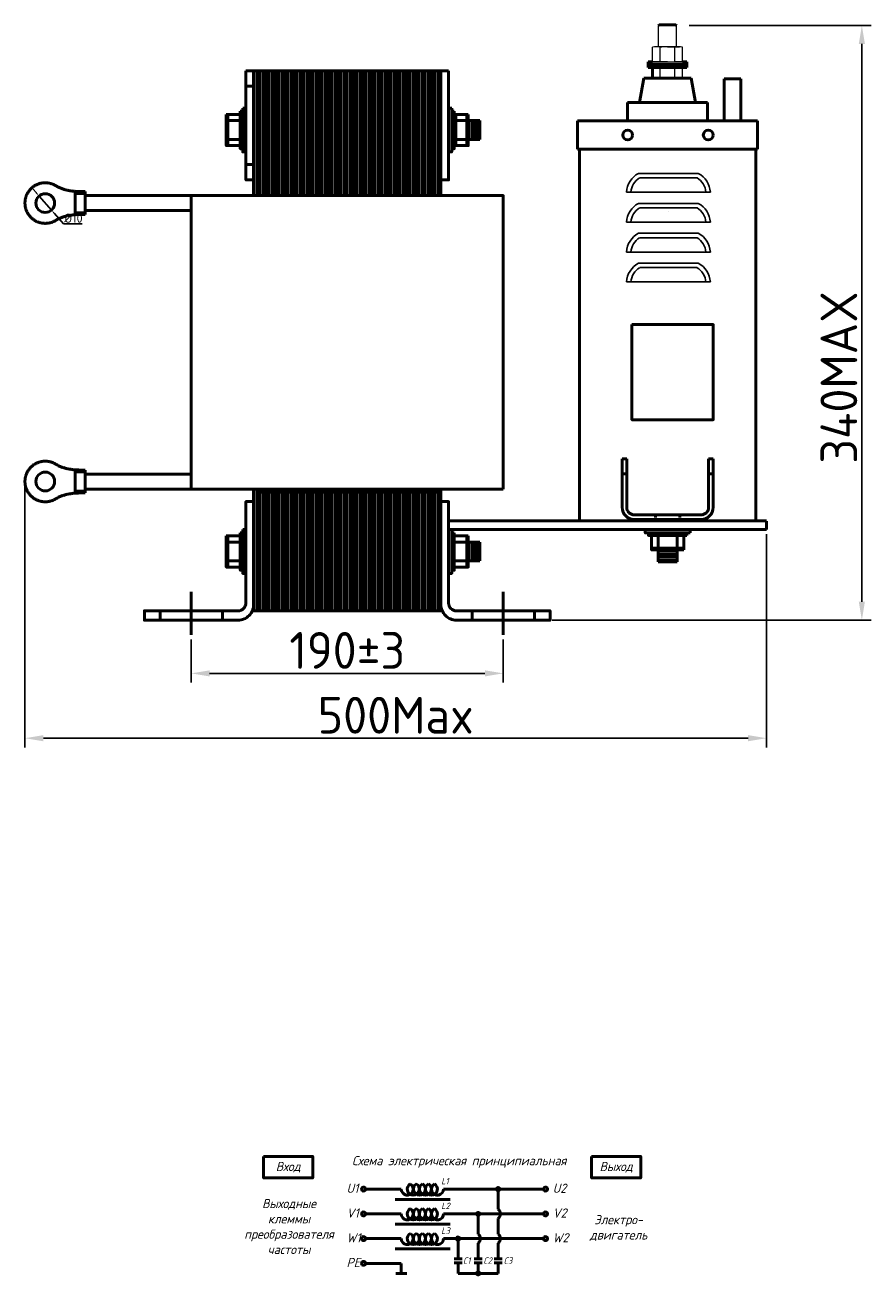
# Model space of a CAD drawing. Header units: millimetres. Extents: x -599 to 528, y 192 to 926.
# Tile 2 of 2: x 68 to 528, y 220 to 900. Entities that reach past the tile are written whole.
import ezdxf

# ---------------------------------------------------------------- set-up
doc = ezdxf.new("R2010")
doc.units = ezdxf.units.MM
doc.linetypes.add('ACAD_ISO02W100', pattern=[15, 12, -3])
doc.layers.get('0').update_dxf_attribs({"lineweight": 50})
doc.styles.add('GOST-2.304_Type-B', font='GOST Common.ttf')
doc.styles.add('GOST-2.304_Type-B_italic', font='GOST Common Italic.ttf')
doc.dimstyles.new('ISO-25', dxfattribs={"dimtxt": 5, "dimasz": 2.5, "dimexe": 1.25, "dimexo": 0.625, "dimtad": 1, "dimtoh": 1, "dimdec": 0, "dimtxsty": 'GOST-2.304_Type-B', "dimcen": 2.5, "dimadec": 0, "dimazin": 0, "dimtfac": 1, "dimtdec": 0, "dimtmove": 0, "dimatfit": 3, "dimfxl": 1, "dimarcsym": 0})

# ---------------------------------------------------------------- blocks, each defined once
blk = doc.blocks.new('Схема')
for points in [[(126.85, -17.74, 1), (128.61, -17.74, 1)], [(115.97, -31.21, 1), (117.72, -31.21, 1)], [(105.05, -44.68, 1), (106.8, -44.68, 1)], [(115.97, -63.61, 1), (117.72, -63.61, 1)]]:
    blk.add_hatch(color=0).paths.add_polyline_path(points)
for p, q in [((74.98, -17.74), (55.53, -17.74)), ((97.97, -17.74), (128.61, -17.74)), ((127.73, -17.74), (152.48, -17.74)), ((127.73, -17.74), (127.73, -28.73)), ((71.66, -23.35), (101.59, -23.35)), ((74.98, -31.21), (55.53, -31.21)), ((97.97, -31.21), (130.42, -31.21)), ((116.85, -31.21), (116.85, -42.2)), ((127.73, -33.69), (127.73, -42.2)), ((130.42, -31.21), (152.48, -31.21)), ((71.66, -36.81), (101.59, -36.81)), ((74.98, -44.68), (55.53, -44.68)), ((97.97, -44.68), (136.56, -44.68)), ((105.93, -44.68), (105.93, -55.73)), ((116.85, -47.16), (116.85, -55.73)), ((127.73, -47.16), (127.73, -55.73)), ((136.56, -44.68), (152.48, -44.68)), ((71.66, -50.28), (101.59, -50.28)), ((74.98, -58.14), (55.53, -58.14)), ((74.98, -58.14), (74.98, -63.61)), ((103.73, -55.73), (108.12, -55.73)), ((103.73, -57.8), (108.12, -57.8)), ((105.93, -57.8), (105.93, -63.61)), ((114.65, -55.73), (119.04, -55.73)), ((114.65, -57.8), (119.04, -57.8)), ((116.85, -63.61), (116.85, -57.8)), ((125.53, -55.73), (129.93, -55.73)), ((125.53, -57.8), (129.93, -57.8)), ((127.73, -63.61), (127.73, -57.8)), ((77.95, -63.61), (72.01, -63.61)), ((105.93, -63.61), (120.07, -63.61)), ((116.85, -63.61), (127.73, -63.61))]:
    blk.add_line(p, q)
for points in [[(0, 0), (26.76, 0), (26.76, -11.69), (0, -11.69)], [(178.58, 0), (205.34, 0), (205.34, -11.69), (178.58, -11.69)]]:
    blk.add_lwpolyline(points, close=True)
for centre in [(54.46, -17.74), (153.56, -17.74), (54.46, -31.21), (153.56, -31.21), (54.46, -44.68), (153.56, -44.68), (54.46, -58.14)]:
    blk.add_circle(centre, 1.08)
at = {"color": 0}
for centre in [(127.73, -17.74), (116.85, -31.21), (105.93, -44.68), (116.85, -63.61)]:
    blk.add_circle(centre, 0.876, dxfattribs=at)
for centre, radius, start, end in [((78.26, -17.74), 3.28, 180, 60), ((81.54, -17.74), 3.28, 120, 60), ((84.83, -17.74), 3.28, 120, 60), ((88.11, -17.74), 3.28, 120, 60), ((91.4, -17.74), 3.28, 120, 60), ((94.68, -17.74), 3.28, 120, 0), ((78.26, -31.21), 3.28, 180, 60), ((81.54, -31.21), 3.28, 120, 60), ((84.83, -31.21), 3.28, 120, 60), ((88.11, -31.21), 3.28, 120, 60), ((91.4, -31.21), 3.28, 120, 60), ((94.68, -31.21), 3.28, 120, 0), ((125.73, -31.21), 3.19, 308.94144, 51.05856), ((78.26, -44.68), 3.28, 180, 60), ((81.54, -44.68), 3.28, 120, 60), ((84.83, -44.68), 3.28, 120, 60), ((88.11, -44.68), 3.28, 120, 60), ((91.4, -44.68), 3.28, 120, 60), ((94.68, -44.68), 3.28, 120, 0), ((114.84, -44.68), 3.19, 308.94144, 51.05856), ((125.73, -44.68), 3.19, 308.94144, 51.05856)]:
    blk.add_arc(centre, radius, start, end)
at = {"style": 'GOST-2.304_Type-B_italic'}
for s, insert, char_height, width, attachment_point in [('Схема электрическая принципиальная', (106.53, -2.96), 5, 143.4834, 5), ('Вход', (13.38, -5.84), 5, 26.7633, 5), ('Выход', (191.96, -5.84), 5, 26.7633, 5), ('L1', (96.71, -11.66), 3.5, 76.8291, 1), ('U1', (45.18, -14.79), 5, 144.0546, 1), ('U2', (157.44, -14.79), 5, 144.0546, 1), ('Выходные\\Pклеммы\\Pпреобразователя\\Pчастоты', (13.88, -38.1), 5, 26.7633, 5), ('L2', (96.71, -25.13), 3.5, 76.8291, 1), ('V1', (45.18, -28.26), 5, 144.0546, 1), ('V2', (157.44, -28.26), 5, 144.0546, 1), ('Электро-\\Pдвигатель', (193.3, -38.93), 5, 17.1809, 5), ('L3', (96.71, -38.59), 3.5, 76.8291, 1), ('W1', (45.18, -41.72), 5, 144.0546, 1), ('W2', (157.44, -41.72), 5, 144.0546, 1), ('PE', (45.18, -55.19), 5, 144.0546, 1), ('C1', (108.57, -54.89), 3.5, 76.8291, 1), ('C2', (119.64, -54.89), 3.5, 76.8291, 1), ('C3', (130.7, -54.89), 3.5, 76.8291, 1)]:
    blk.add_mtext(s, dxfattribs=dict(at, insert=insert, char_height=char_height, width=width, attachment_point=attachment_point))
blk = doc.blocks.new('*D33')
at = {"color": 0, "lineweight": -2, "transparency": 16777216}
for p, q in [((158.13, 565.61), (158.13, 542.14)), ((327.99, 565.61), (327.99, 542.14)), ((168.13, 547.14), (317.99, 547.14))]:
    blk.add_line(p, q, dxfattribs=at)
at = {"color": 0, "transparency": 16777216}
for points in [[(168.13, 548.8), (168.13, 545.47), (158.13, 547.14)], [(317.99, 548.8), (317.99, 545.47), (327.99, 547.14)]]:
    blk.add_solid(points, dxfattribs=at)
at = {"layer": 'Defpoints', "color": 0, "transparency": 16777216}
for p in [(158.13, 568.11), (327.99, 568.11), (327.99, 547.14)]:
    blk.add_point(p, dxfattribs=at)
at = {"color": 0, "transparency": 16777216, "insert": (243.06, 559.64), "char_height": 20, "attachment_point": 5, "style": 'GOST-2.304_Type-B'}
blk.add_mtext('190%%P3', dxfattribs=at)
blk = doc.blocks.new('*D24')
at = {"color": 0, "lineweight": -2, "transparency": 16777216}
for p, q in [((73.62, 808.73), (71.97, 810.61)), ((75.27, 806.85), (82, 799.19)), ((88.6, 791.68), (83.65, 797.32)), ((98.72, 791.68), (88.6, 791.68))]:
    blk.add_line(p, q, dxfattribs=at)
at = {"color": 0, "transparency": 16777216}
for points in [[(73.93, 809), (73.31, 808.45), (75.27, 806.85)], [(83.96, 797.59), (83.33, 797.04), (82, 799.19)]]:
    blk.add_solid(points, dxfattribs=at)
at = {"layer": 'Defpoints', "color": 0, "transparency": 16777216}
for p in [(75.27, 806.85), (82, 799.19)]:
    blk.add_point(p, dxfattribs=at)
at = {"color": 0, "transparency": 16777216, "insert": (93.97, 794.81), "char_height": 5, "attachment_point": 5, "style": 'GOST-2.304_Type-B'}
blk.add_mtext('{\\fISOCPEUR|b0|i0|c0|p34;%%C}10', dxfattribs=at)
blk = doc.blocks.new('*D32')
at = {"color": 0, "lineweight": -2, "transparency": 16777216}
for p, q in [((67.59, 649.03), (67.59, 506.87)), ((471.33, 622.84), (471.33, 506.87)), ((77.59, 511.87), (461.33, 511.87))]:
    blk.add_line(p, q, dxfattribs=at)
at = {"color": 0, "transparency": 16777216}
for points in [[(77.59, 513.53), (77.59, 510.2), (67.59, 511.87)], [(461.33, 513.53), (461.33, 510.2), (471.33, 511.87)]]:
    blk.add_solid(points, dxfattribs=at)
at = {"layer": 'Defpoints', "color": 0, "transparency": 16777216}
for p in [(67.59, 651.53), (471.33, 625.34), (471.33, 511.87)]:
    blk.add_point(p, dxfattribs=at)
at = {"color": 0, "transparency": 16777216, "insert": (269.46, 524.37), "char_height": 20, "attachment_point": 5, "style": 'GOST-2.304_Type-B'}
blk.add_mtext('500Max', dxfattribs=at)
blk = doc.blocks.new('*D34')
at = {"color": 0, "lineweight": -2, "transparency": 16777216}
for p, q in [((429.24, 899.64), (528.24, 899.64)), ((523.24, 889.64), (523.24, 586.08)), ((354.64, 576.08), (528.24, 576.08))]:
    blk.add_line(p, q, dxfattribs=at)
at = {"color": 0, "transparency": 16777216}
for points in [[(521.57, 889.64), (524.9, 889.64), (523.24, 899.64)], [(521.57, 586.08), (524.9, 586.08), (523.24, 576.08)]]:
    blk.add_solid(points, dxfattribs=at)
at = {"layer": 'Defpoints', "color": 0, "transparency": 16777216}
for p in [(426.74, 899.64), (352.14, 576.08), (523.24, 576.08)]:
    blk.add_point(p, dxfattribs=at)
at = {"color": 0, "transparency": 16777216, "insert": (510.74, 708.15), "char_height": 20, "attachment_point": 5, "rotation": 90, "style": 'GOST-2.304_Type-B'}
blk.add_mtext('340MAX', dxfattribs=at)

msp = doc.modelspace()

# ---------------------------------------------------------------- hatches: boundary and pattern name
h = msp.add_hatch()
h.set_pattern_fill('_USER', color=256, scale=1.698551, angle=90, pattern_type=0)
h.set_pattern_definition([(90, (-2571.4481, 582.5154), (-1.6985507, 1e-16), [])])
h.paths.add_polyline_path([(193.8, 875.02), (193.8, 807.08), (292.32, 807.08), (292.32, 875.02)])
h.paths.add_polyline_path([(193.8, 645.72), (193.8, 581.17), (292.32, 581.17), (292.32, 645.72)])
h = msp.add_hatch()
h.set_pattern_fill('_USER', color=256, scale=1.698551, angle=90, pattern_type=0)
h.set_pattern_definition([(90, (-2686.752, 811.8198), (-1.6985507, 1e-16), [])])
h.paths.add_polyline_path([(308.98, 837.66), (315.23, 837.66), (315.23, 847.85), (308.98, 847.85)])
h = msp.add_hatch(color=256)
h.dxf.hatch_style = 1
h.paths.add_polyline_path([(292.32, 645.72), (292.32, 647.42), (193.8, 647.42), (193.8, 645.72)])
h = msp.add_hatch()
h.set_pattern_fill('_USER', color=256, scale=1.698551, angle=90, pattern_type=0)
h.set_pattern_definition([(90, (-2686.752, 582.5154), (-1.6985507, 1e-16), [])])
h.paths.add_polyline_path([(308.98, 608.35), (315.23, 608.35), (315.23, 618.54), (308.98, 618.54)])
h = msp.add_hatch()
h.set_pattern_fill('_USER', color=256, scale=1.747987, pattern_type=0)
h.set_pattern_definition([(360, (385.689, 3697.2285), (4e-16, 1.747987), [])])
h.paths.add_polyline_path([(412.28, 614.31), (412.28, 607.87), (422.77, 607.87), (422.77, 614.31)])

# ---------------------------------------------------------------- linework, layer by layer
at = {"lineweight": 15}
for p, q in [((412.56, 899.64), (417.43, 899.64)), ((412.56, 888), (412.57, 899.64)), ((422.3, 899.64), (417.43, 899.64)), ((422.3, 888), (422.29, 899.64)), ((409.31, 879.83), (409.31, 887.8)), ((423.52, 888), (411.34, 888)), ((413.37, 880.04), (413.37, 887.8)), ((417.43, 888), (422.26, 888)), ((417.43, 888), (423.92, 888)), ((417.43, 888), (422.3, 888)), ((417.43, 888), (422.3, 888)), ((421.49, 880.04), (421.49, 887.8)), ((425.55, 879.83), (425.55, 887.8)), ((425.55, 879.83), (425.55, 887.8)), ((406.86, 879.83), (428, 879.83)), ((406.86, 878.25), (428, 878.25)), ((417.43, 879.83), (409.31, 879.83)), ((413.37, 879.83), (409.31, 879.83)), ((417.43, 879.83), (413.37, 879.83)), ((417.43, 879.83), (425.55, 879.83)), ((417.43, 879.83), (421.49, 879.83)), ((425.55, 879.83), (421.49, 879.83)), ((425.55, 879.83), (425.55, 883.89)), ((425.55, 879.83), (425.55, 882.27)), ((425.55, 879.83), (425.55, 880.65)), ((425.55, 879.83), (425.55, 880.24)), ((425.55, 879.83), (425.55, 880.04)), ((413.37, 870.9), (413.37, 876.53)), ((421.49, 870.9), (421.49, 876.53)), ((425.55, 870.9), (425.55, 876.53)), ((425.55, 870.9), (425.55, 876.53))]:
    msp.add_line(p, q, dxfattribs=at)
for p, q in [((412.81, 899.9), (412.57, 899.64)), ((412.81, 899.9), (422.05, 899.9)), ((422.05, 899.9), (422.29, 899.64)), ((409.31, 879.83), (406.86, 879.83)), ((406.86, 879.83), (406.86, 878.32)), ((428, 878.32), (406.86, 878.32)), ((406.86, 878.25), (406.86, 876.73)), ((425.55, 879.83), (428, 879.83)), ((428, 879.83), (428, 878.32)), ((428, 878.25), (428, 876.73)), ((404.55, 870.9), (402.24, 857.68)), ((405.21, 870.9), (404.55, 870.9)), ((405.21, 870.9), (429.65, 870.9)), ((406.86, 876.73), (428, 876.73)), ((409.31, 876.53), (409.31, 870.9)), ((429.65, 870.9), (430.31, 870.9)), ((430.31, 870.9), (432.62, 857.68)), ((448.36, 870.62), (448.36, 847.77)), ((448.36, 870.62), (457.28, 870.62)), ((457.28, 870.62), (457.28, 847.77)), ((187.85, 866.53), (192.1, 866.53)), ((395.63, 847.77), (395.63, 857.68)), ((395.63, 857.68), (439.23, 857.68)), ((439.23, 847.77), (439.23, 857.68)), ((178, 851.24), (178, 834.26)), ((302.19, 851.24), (302.19, 834.26)), ((308.11, 851.24), (308.11, 834.26)), ((178, 847.85), (184.8, 847.85)), ((308.11, 847.85), (302.19, 847.85)), ((308.98, 847.85), (315.23, 847.85)), ((315.23, 847.85), (315.23, 837.66)), ((369.45, 847.77), (368.42, 847.77)), ((368.42, 847.77), (368.42, 832.29)), ((368.42, 847.77), (389.06, 847.77)), ((369.45, 847.77), (465.41, 847.77)), ((393.6, 847.77), (441.26, 847.77)), ((395.63, 847.77), (439.23, 847.77)), ((436.72, 847.77), (452.82, 847.77)), ((465.41, 847.77), (444.77, 847.77)), ((448.36, 847.77), (457.28, 847.77)), ((465.41, 847.77), (466.44, 847.77)), ((466.44, 847.77), (466.44, 832.29)), ((178, 837.66), (184.8, 837.66)), ((308.11, 837.66), (302.19, 837.66)), ((308.98, 837.66), (315.23, 837.66)), ((368.42, 832.29), (369.45, 832.29)), ((368.93, 832.29), (466.44, 832.29)), ((369.45, 832.29), (466.44, 832.29)), ((369.45, 630.1), (369.45, 832.29)), ((417.95, 832.29), (395.77, 832.29)), ((465.53, 630.1), (465.53, 832.29)), ((187.85, 824.07), (192.1, 824.07)), ((193.8, 645.72), (292.32, 645.72)), ((445.89, 630.1), (298.26, 630.1)), ((465.53, 630.1), (369.45, 630.1)), ((374.67, 630.1), (444.99, 630.1)), ((374.67, 630.1), (444.99, 630.1)), ((465.53, 630.1), (471.33, 630.1)), ((471.33, 625.34), (471.33, 629.96)), ((178, 621.94), (178, 604.95)), ((298.26, 625.34), (471.33, 625.34)), ((308.11, 621.94), (308.11, 604.95)), ((412.28, 615.2), (412.28, 622.19)), ((422.77, 615.2), (422.77, 622.19)), ((178, 618.54), (184.8, 618.54)), ((308.11, 618.54), (301.32, 618.54)), ((308.98, 618.54), (315.23, 618.54)), ((315.23, 618.54), (315.23, 608.35)), ((426.26, 615.2), (408.78, 615.2)), ((412.28, 614.31), (412.28, 607.87)), ((422.77, 614.31), (422.77, 607.87)), ((178, 608.35), (184.8, 608.35)), ((308.11, 608.35), (301.32, 608.35)), ((308.98, 608.35), (315.23, 608.35)), ((422.77, 607.87), (412.28, 607.87)), ((158.13, 591.51), (158.13, 568.11)), ((327.99, 591.51), (327.99, 568.11)), ((141.14, 581.17), (141.14, 576.08)), ((175.12, 581.17), (175.12, 576.08)), ((311, 581.17), (311, 576.08)), ((344.97, 581.17), (344.97, 576.08))]:
    msp.add_line(p, q)
at = {"lineweight": 25}
for p, q in [((401.63, 819.15), (434.2, 819.15)), ((402.28, 816.72), (433.55, 816.72)), ((395.07, 808.95), (440.76, 808.95)), ((401.63, 802.87), (434.2, 802.87)), ((402.28, 800.44), (433.55, 800.44)), ((417.91, 798.18), (417.91, 798.18)), ((395.07, 792.66), (440.76, 792.66)), ((401.63, 786.59), (434.2, 786.59)), ((402.28, 784.16), (433.55, 784.16)), ((395.07, 776.38), (440.76, 776.38)), ((401.63, 770.3), (434.2, 770.3)), ((402.28, 767.87), (433.55, 767.87)), ((395.07, 760.1), (440.76, 760.1))]:
    msp.add_line(p, q, dxfattribs=at)
at = {"color": 0}
for p, q in [((392.75, 637.49), (392.75, 663.91)), ((392.75, 663.91), (392.75, 655.66)), ((392.75, 663.91), (395.23, 663.91)), ((395.23, 663.91), (395.23, 637.49)), ((439.82, 637.49), (439.82, 663.91)), ((439.82, 663.91), (439.82, 655.66)), ((439.82, 663.91), (439.82, 655.66)), ((439.82, 663.91), (442.29, 663.91)), ((442.29, 663.91), (442.29, 637.49)), ((392.75, 655.66), (395.23, 655.66)), ((439.82, 655.66), (442.29, 655.66)), ((399.36, 633.36), (435.69, 633.36)), ((417.52, 633.36), (410.92, 633.36)), ((417.52, 633.36), (410.92, 633.36)), ((417.52, 633.36), (424.13, 633.36)), ((435.69, 630.88), (399.36, 630.88))]:
    msp.add_line(p, q, dxfattribs=at)
at = {"color": 0, "linetype": 'ACAD_ISO02W100', "ltscale": 0.09}
for p, q in [((410.92, 633.36), (410.92, 630.88)), ((424.13, 633.36), (424.13, 630.88))]:
    msp.add_line(p, q, dxfattribs=at)
for points in [[(187.85, 875.02), (192.1, 875.02), (192.1, 815.57), (187.85, 815.57)], [(298.26, 875.02), (294.01, 875.02), (294.01, 815.57), (298.26, 815.57)], [(177.14, 851.24), (184.8, 851.24), (184.8, 834.26), (177.14, 834.26)], [(184.8, 852.94), (186.16, 852.94), (186.16, 832.56), (184.8, 832.56)], [(186.16, 854.64), (187.85, 854.64), (187.85, 830.86), (186.16, 830.86)], [(299.96, 854.64), (298.26, 854.64), (298.26, 830.86), (299.96, 830.86)], [(301.32, 852.94), (299.96, 852.94), (299.96, 832.56), (301.32, 832.56)], [(308.98, 851.24), (301.32, 851.24), (301.32, 834.26), (308.98, 834.26)], [(100.34, 809.26), (94.95, 809.26), (94.95, 797.74), (100.34, 797.74)], [(100.34, 796.78), (94.95, 796.78), (94.95, 808.3), (100.34, 808.3)], [(398.04, 736.86), (442.33, 736.86), (442.33, 685.14), (398.04, 685.14)], [(100.34, 657.77), (94.95, 657.77), (94.95, 646.25), (100.34, 646.25)], [(100.34, 645.29), (94.95, 645.29), (94.95, 656.81), (100.34, 656.81)], [(177.14, 621.94), (184.8, 621.94), (184.8, 604.95), (177.14, 604.95)], [(184.8, 623.64), (186.16, 623.64), (186.16, 603.26), (184.8, 603.26)], [(186.16, 625.34), (187.85, 625.34), (187.85, 601.56), (186.16, 601.56)], [(299.96, 625.34), (298.26, 625.34), (298.26, 601.56), (299.96, 601.56)], [(301.32, 623.64), (299.96, 623.64), (299.96, 603.26), (301.32, 603.26)], [(308.98, 621.94), (301.32, 621.94), (301.32, 604.95), (308.98, 604.95)], [(429.76, 623.59), (429.76, 625.34), (405.29, 625.34), (405.29, 623.59)], [(428.01, 622.19), (428.01, 623.59), (407.03, 623.59), (407.03, 622.19)], [(426.26, 614.31), (426.26, 622.19), (408.78, 622.19), (408.78, 614.31)]]:
    msp.add_lwpolyline(points, close=True)
for points in [[(193.8, 807.08), (193.8, 875.02), (192.1, 875.02), (192.1, 807.08)], [(193.8, 807.08), (193.8, 875.02), (292.32, 875.02), (292.32, 807.08)], [(292.32, 807.08), (292.32, 875.02), (294.01, 875.02), (294.01, 807.08)], [(158.13, 807.08), (100.34, 807.08), (100.34, 798.91), (158.13, 798.91)], [(327.99, 647.42), (158.13, 647.42), (158.13, 807.08), (327.99, 807.08), (327.99, 807.08), (327.99, 647.42)], [(158.13, 655.59), (100.34, 655.59), (100.34, 647.42), (158.13, 647.42)], [(192.1, 647.42), (192.1, 581.17), (193.8, 581.17), (193.8, 647.42)], [(292.32, 647.42), (292.32, 581.17), (193.8, 581.17), (193.8, 647.42)], [(294.01, 647.42), (294.01, 581.17), (292.32, 581.17), (292.32, 647.42)]]:
    msp.add_lwpolyline(points)
for points in [[(192.1, 584.57), (192.1, 640.62), (187.85, 640.62), (187.85, 585.42, -0.414214), (183.61, 581.17), (132.65, 581.17), (132.65, 576.08), (183.61, 576.08, 0.414214)], [(294.01, 584.57), (294.01, 640.62), (298.26, 640.62), (298.26, 585.42, 0.414214), (302.51, 581.17), (353.46, 581.17), (353.46, 576.08), (302.51, 576.08, -0.414214)]]:
    msp.add_lwpolyline(points, format="xyb", close=True)
for centre, radius in [((395.77, 840.03), 2.68), ((439.61, 840.03), 2.68), ((78.63, 803.02), 5.1), ((78.63, 651.53), 5.1)]:
    msp.add_circle(centre, radius)
at = {"lineweight": 15}
for centre, radius, start, end in [((411.34, 877.75), 10.25, 78.57881, 101.42119), ((417.43, 847.32), 40.69, 84.27519, 95.72481), ((423.52, 877.75), 10.25, 78.57881, 101.42119), ((411.34, 890.08), 10.25, 258.57881, 281.42119), ((417.43, 920.52), 40.69, 264.27519, 275.72481), ((423.52, 890.08), 10.25, 258.57881, 281.42119), ((411.34, 866.49), 10.25, 78.57881, 101.42119), ((417.43, 836.05), 40.69, 84.27519, 95.72481), ((423.52, 866.49), 10.25, 78.57881, 101.42119)]:
    msp.add_arc(centre, radius, start, end, dxfattribs=at)
at = {"lineweight": 25}
for centre, radius, start, end in [((407.5, 808.17), 12.46, 118.12466, 176.40489), ((407.5, 808.17), 10.03, 121.42622, 175.53214), ((428.32, 808.17), 10.03, 4.46786, 58.57378), ((428.32, 808.17), 12.46, 3.59511, 61.87534), ((407.5, 791.88), 12.46, 118.12466, 176.40489), ((428.32, 791.88), 12.46, 3.59511, 61.87534), ((407.5, 791.88), 10.03, 121.42622, 175.53214), ((428.32, 791.88), 10.03, 4.46786, 58.57378), ((407.5, 775.6), 12.46, 118.12466, 176.40489), ((407.5, 775.6), 10.03, 121.42622, 175.53214), ((428.32, 775.6), 10.03, 4.46786, 58.57378), ((428.32, 775.6), 12.46, 3.59511, 61.87534), ((407.5, 759.31), 12.46, 118.12466, 176.40489), ((428.32, 759.31), 12.46, 3.59511, 61.87534), ((407.5, 759.31), 10.03, 121.42622, 175.53214), ((428.32, 759.31), 10.03, 4.46786, 58.57378)]:
    msp.add_arc(centre, radius, start, end, dxfattribs=at)
at = {"color": 0}
for centre, radius, start, end in [((399.36, 637.49), 6.61, 180, 270), ((399.36, 637.49), 4.13, 180, 270), ((435.69, 637.49), 4.13, 270, 0), ((435.69, 637.49), 6.61, 270, 0)]:
    msp.add_arc(centre, radius, start, end, dxfattribs=at)
for points in [[(97.65, 809.26), (95.93, 809.3), (90.1, 809.3), (85.11, 811.97), (80.3, 815.45), (74.39, 814.82), (70.42, 810.41), (66.45, 805.99), (66.45, 800.05), (70.42, 795.64), (74.39, 791.23), (80.3, 790.6), (85.11, 794.08), (90.1, 796.75), (95.93, 796.75), (97.65, 796.78)], [(97.65, 657.77), (95.93, 657.81), (90.1, 657.81), (85.11, 660.47), (80.3, 663.96), (74.39, 663.33), (70.42, 658.91), (66.45, 654.5), (66.45, 648.56), (70.42, 644.15), (74.39, 639.73), (80.3, 639.11), (85.11, 642.59), (90.1, 645.25), (95.93, 645.25), (97.65, 645.29)]]:
    msp.add_rational_spline(points, [1, 1, 1, 1, 0.828996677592, 0.828996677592, 1, 0.828996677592, 0.828996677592, 1, 0.828996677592, 0.828996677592, 1, 1, 1, 1], degree=3, knots=[0, 0, 0, 0, 0.942402, 0.942402, 0.942402, 2.407431, 2.407431, 2.407431, 3.872461, 3.872461, 3.872461, 5.33749, 5.33749, 5.33749, 6.279892, 6.279892, 6.279892, 6.279892])

# ---------------------------------------------------------------- block references
msp.add_blockref('Схема', (197.49, 284.3))

# ---------------------------------------------------------------- dimensions: what is measured, and where the dimension line sits
dim = msp.add_linear_dim(base=(523.24, 576.08), p1=(426.74, 899.64), p2=(352.14, 576.08), angle=90, text='340MAX', dimstyle='ISO-25')
dim.commit()
dim.dimension.update_dxf_attribs({"geometry": '*D34', "text_midpoint": (523.24, 708.15), "dimtype": 160})
dim = msp.add_diameter_dim_2p(p1=(75.27, 806.85), p2=(82, 799.19), text='{\\fISOCPEUR|b0|i0|c0|p34;%%C}10', dimstyle='ISO-25')
dim.commit()
dim.dimension.update_dxf_attribs({"geometry": '*D24', "text_midpoint": (93.97, 794.81)})
for base, p1, p2, text, picture, middle in [((471.33, 511.87), (67.59, 651.53), (471.33, 625.34), '500Max', '*D32', (269.46, 524.37)), ((327.99, 547.14), (158.13, 568.11), (327.99, 568.11), '190%%P3', '*D33', (243.06, 559.64))]:
    dim = msp.add_linear_dim(base=base, p1=p1, p2=p2, text=text, dimstyle='ISO-25')
    dim.commit()
    dim.dimension.update_dxf_attribs({"geometry": picture, "text_midpoint": middle})

doc.saveas('drawing.dxf')
